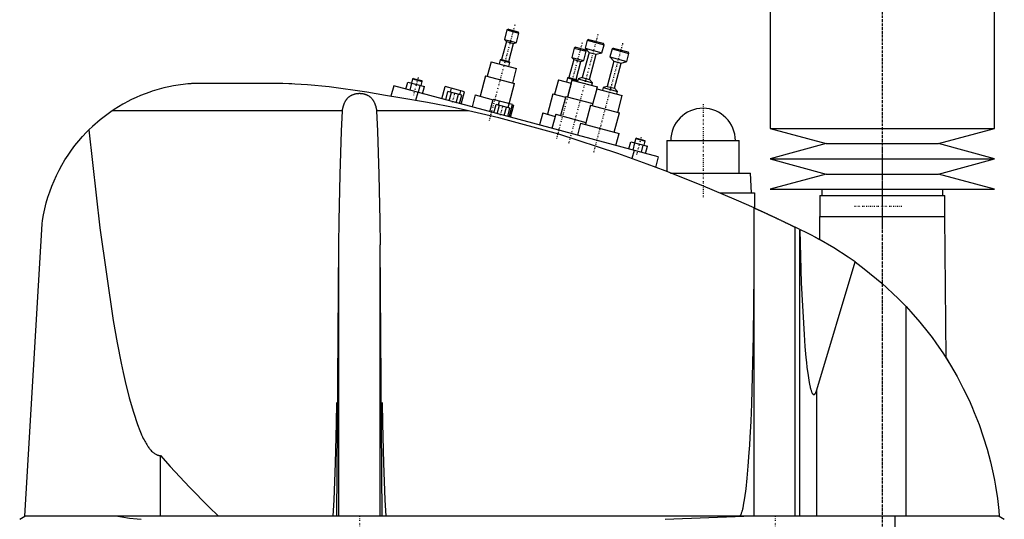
# Model space of a CAD drawing. Extents: x -139 to 602, y -139 to 487.
# Tile 3 of 4: x 203 to 599, y 76 to 277. Entities that reach past the tile are written whole.
import ezdxf

# ---------------------------------------------------------------- set-up
doc = ezdxf.new("R2010")
doc.units = 0
doc.linetypes.add('CENTER', pattern=[1.5, 0.45, -0.5, 0.05, -0.5])
doc.layers.add('AM_0', color=7, linetype='CONTINUOUS')
doc.layers.add('AM_7', color=7, linetype='CENTER')

msp = doc.modelspace()

# ---------------------------------------------------------------- linework, layer by layer
at = {"layer": 'AM_0', "color": 7, "linetype": 'CONTINUOUS'}
for p, q in [((505, 300.5), (505, 232.9)), ((595, 232.9), (595, 300.5)), ((399.21, 272.47), (398.2, 268.7)), ((399.82, 272.82), (399.21, 272.47)), ((399.21, 272.47), (404.04, 271.18)), ((399.82, 272.82), (403.69, 271.79)), ((403.03, 267.41), (404.04, 271.18)), ((404.04, 271.18), (403.69, 271.79)), ((399.01, 267.86), (397.07, 260.62)), ((398.2, 268.7), (399.01, 267.86)), ((398.2, 268.7), (403.03, 267.41)), ((399.01, 267.86), (401.91, 267.09)), ((399.97, 259.84), (401.91, 267.09)), ((401.91, 267.09), (403.03, 267.41)), ((426.26, 265.22), (425.25, 261.46)), ((426.87, 265.58), (426.26, 265.22)), ((426.26, 265.22), (431.09, 263.93)), ((426.87, 265.58), (430.73, 264.54)), ((431.45, 268.33), (430.6, 265.14)), ((430.6, 265.14), (432.22, 263.46)), ((430.6, 265.14), (437.36, 263.33)), ((432.07, 268.68), (431.45, 268.33)), ((431.45, 268.33), (438.22, 266.52)), ((432.07, 268.68), (437.86, 267.13)), ((437.36, 263.33), (438.22, 266.52)), ((438.22, 266.52), (437.86, 267.13)), ((442.07, 265.18), (441.45, 264.83)), ((442.07, 265.18), (447.86, 263.63)), ((425.25, 261.46), (426.06, 260.62)), ((425.25, 261.46), (430.08, 260.16)), ((432.22, 263.46), (429.5, 253.32)), ((430.08, 260.16), (431.09, 263.93)), ((431.09, 263.93), (430.73, 264.54)), ((432.22, 263.46), (435.12, 262.69)), ((432.4, 252.55), (435.12, 262.69)), ((435.12, 262.69), (437.36, 263.33)), ((441.45, 264.83), (440.6, 261.64)), ((440.6, 261.64), (442.22, 259.96)), ((440.6, 261.64), (447.36, 259.83)), ((441.45, 264.83), (448.22, 263.02)), ((447.36, 259.83), (448.22, 263.02)), ((448.22, 263.02), (447.86, 263.63)), ((392.88, 259.67), (391.33, 253.88)), ((392.88, 259.67), (403.12, 256.93)), ((396.51, 260.46), (396.07, 258.82)), ((397.07, 260.62), (396.51, 260.46)), ((396.51, 260.46), (400.37, 259.42)), ((397.07, 260.62), (399.97, 259.84)), ((399.93, 257.78), (400.37, 259.42)), ((400.37, 259.42), (399.97, 259.84)), ((426.06, 260.62), (424.12, 253.37)), ((426.06, 260.62), (428.95, 259.84)), ((427.01, 252.6), (428.95, 259.84)), ((428.95, 259.84), (430.08, 260.16)), ((442.22, 259.96), (439.5, 249.82)), ((442.22, 259.96), (445.12, 259.19)), ((442.4, 249.05), (445.12, 259.19)), ((445.12, 259.19), (447.36, 259.83)), ((390.65, 254.06), (388.45, 245.85)), ((390.65, 254.06), (402.24, 250.95)), ((401.57, 251.13), (403.12, 256.93)), ((423.56, 253.21), (423.12, 251.57)), ((424.12, 253.37), (423.56, 253.21)), ((423.56, 253.21), (427.42, 252.18)), ((424.12, 253.37), (427.01, 252.6)), ((429.5, 253.32), (427.82, 252.84)), ((429.5, 253.32), (432.4, 252.55)), ((305.5, 251), (274, 251)), ((353.75, 249.97), (352.64, 245.83)), ((460, 221.5), (353.75, 249.97)), ((358.61, 248.67), (359.39, 251.56)), ((359.39, 251.56), (366.08, 249.77)), ((360.29, 248.22), (361.06, 251.12)), ((361.34, 252.85), (360.89, 251.16)), ((361.65, 253.03), (361.34, 252.85)), ((361.34, 252.85), (365.21, 251.82)), ((361.65, 253.03), (365.03, 252.12)), ((363.63, 247.32), (364.41, 250.22)), ((364.75, 250.13), (365.21, 251.82)), ((365.21, 251.82), (365.03, 252.12)), ((365.3, 246.87), (366.08, 249.77)), ((373.07, 244.79), (374.39, 249.72)), ((382.11, 247.65), (374.39, 249.72)), ((400.07, 242.84), (402.24, 250.95)), ((419.93, 252.42), (418.37, 246.63)), ((419.93, 252.42), (424.97, 251.07)), ((425.32, 252.37), (423.5, 245.61)), ((425.32, 252.37), (435.55, 249.63)), ((427.42, 252.18), (427.01, 252.6)), ((427.33, 251.83), (427.42, 252.18)), ((427.82, 252.84), (427.54, 251.78)), ((427.82, 252.84), (433.62, 251.29)), ((433.62, 251.29), (432.4, 252.55)), ((433.33, 250.23), (433.62, 251.29)), ((435.35, 248.86), (435.55, 249.63)), ((437.82, 249.34), (437.54, 248.28)), ((439.5, 249.82), (437.82, 249.34)), ((437.82, 249.34), (443.62, 247.79)), ((439.5, 249.82), (442.4, 249.05)), ((363.41, 247.38), (362.55, 244.19)), ((374.62, 244.38), (375.53, 247.76)), ((381.11, 246.26), (375.53, 247.76)), ((376.02, 244), (376.93, 247.38)), ((376.48, 247.5), (376.89, 249.05)), ((378.81, 243.26), (379.71, 246.64)), ((380.2, 242.88), (381.11, 246.26)), ((380.34, 246.47), (380.76, 248.01)), ((380.79, 242.72), (382.11, 247.65)), ((386.52, 246.36), (385.23, 241.54)), ((386.52, 246.36), (393.68, 244.45)), ((417.7, 246.81), (415.5, 238.6)), ((417.7, 246.81), (422.74, 245.46)), ((422.83, 245.79), (420.76, 238.07)), ((422.83, 245.79), (433.71, 242.88)), ((435.32, 248.87), (433.5, 242.11)), ((435.32, 248.87), (445.55, 246.13)), ((443.62, 247.79), (442.4, 249.05)), ((443.33, 246.73), (443.62, 247.79)), ((443.74, 239.37), (445.55, 246.13)), ((392.39, 239.62), (393.71, 244.54)), ((401.43, 242.47), (393.71, 244.54)), ((393.94, 239.2), (394.85, 242.58)), ((400.43, 241.09), (394.85, 242.58)), ((395.34, 238.83), (396.24, 242.21)), ((395.8, 242.33), (396.21, 243.87)), ((398.13, 238.08), (399.03, 241.46)), ((399.66, 241.29), (400.08, 242.84)), ((400.11, 237.55), (401.43, 242.47)), ((400.68, 237.39), (401.98, 242.22)), ((401.41, 242.38), (401.98, 242.22)), ((432.83, 242.29), (430.76, 234.57)), ((432.83, 242.29), (444.42, 239.19)), ((333.13, 240), (240.66, 240)), ((383.81, 240), (346.87, 240)), ((399.52, 237.71), (400.43, 241.09)), ((413.57, 239.12), (412.27, 234.29)), ((413.57, 239.12), (418.6, 237.77)), ((418.83, 238.58), (417.31, 232.94)), ((418.83, 238.58), (430.97, 235.33)), ((442.35, 231.46), (444.42, 239.19)), ((428.83, 235.08), (427.52, 230.2)), ((428.83, 235.08), (444.28, 230.94)), ((442.97, 226.06), (444.28, 230.94)), ((505, 232.9), (527.5, 226.8)), ((505, 232.9), (595, 232.9)), ((572.5, 226.8), (595, 232.9)), ((448.2, 224.66), (448.98, 227.56)), ((448.98, 227.56), (455.67, 225.77)), ((449.88, 224.21), (450.65, 227.11)), ((450.93, 228.85), (450.48, 227.16)), ((451.24, 229.02), (450.93, 228.85)), ((450.93, 228.85), (454.8, 227.81)), ((451.24, 229.02), (454.62, 228.12)), ((453.22, 223.32), (454, 226.21)), ((454.34, 226.12), (454.8, 227.81)), ((454.8, 227.81), (454.62, 228.12)), ((454.89, 222.87), (455.67, 225.77)), ((463.5, 228), (463.5, 215.54)), ((463.5, 228), (492.5, 228)), ((492.5, 215), (492.5, 228)), ((527.5, 226.8), (505, 220.7)), ((527.5, 226.8), (572.5, 226.8)), ((595, 220.7), (572.5, 226.8)), ((450.34, 224.09), (449.45, 220.77)), ((460, 221.5), (458.87, 217.27)), ((505, 220.7), (527.5, 214.6)), ((505, 220.7), (595, 220.7)), ((572.5, 214.6), (595, 220.7)), ((464.91, 215), (497, 215)), ((497.5, 207), (497, 215)), ((527.5, 214.6), (505, 208.5)), ((527.5, 214.6), (572.5, 214.6)), ((595, 208.5), (572.5, 214.6)), ((484.81, 207), (498.65, 207)), ((498.65, 207), (498.65, 200.94)), ((505, 208.5), (595, 208.5)), ((524.85, 206), (524.85, 197.5)), ((524.85, 206), (575.15, 206)), ((525.65, 208.5), (525.65, 206)), ((574.35, 206), (574.35, 208.5)), ((575.15, 197.5), (575.15, 206)), ((498.5, 77.05), (498.5, 201.01)), ((205.5, 77.05), (212.5, 194.62)), ((524.83, 197.5), (524.76, 188.27)), ((524.83, 197.5), (575.17, 197.5)), ((575.58, 140.68), (575.17, 197.5)), ((515.04, 77.05), (515.04, 193.21)), ((521.5, 190), (515.04, 193.21)), ((516.82, 192.34), (516.82, 192)), ((516.82, 77.05), (516.82, 192)), ((330.88, 77.05), (331.67, 186.12)), ((331.67, 77.05), (331.67, 186.12)), ((349.12, 77.05), (348.33, 186.12)), ((348.33, 77.05), (348.33, 186.12)), ((523, 189.22), (524.76, 188.27)), ((523.7, 127.93), (539.07, 179.26)), ((559.54, 77.05), (559.54, 161.33)), ((575.58, 140.68), (577, 138.4)), ((523.7, 77.05), (523.7, 127.93)), ((260, 77.05), (260, 101.49)), ((203.5, 75.85), (205.5, 77.05)), ((597, 77.05), (205.5, 77.05)), ((462.76, 75.85), (494.4, 77.05)), ((555.15, 16.5), (555.15, 77.05)), ((597, 77.05), (599, 75.85))]:
    msp.add_line(p, q, dxfattribs=at)
for points in [[(274, 251, 0), (273.84, 250.99, 0), (273.51, 250.98, 0), (273.18, 250.96, 0), (273.02, 250.95, 0), (272.85, 250.94, 0), (272.53, 250.92, 0), (272.2, 250.89, 0), (271.06, 250.8, 0), (269.12, 250.6, 0), (268.16, 250.47, 0), (267.2, 250.33, 0), (265.27, 250.01, 0), (263.36, 249.63, 0), (261.45, 249.2, 0), (259.56, 248.7, 0), (257.67, 248.14, 0), (256.73, 247.84, 0), (255.79, 247.53, 0), (253.92, 246.86, 0), (252.08, 246.13, 0), (250.25, 245.34, 0), (248.44, 244.49, 0), (246.66, 243.59, 0), (245.78, 243.11, 0), (244.91, 242.63, 0), (243.18, 241.62, 0), (241.49, 240.55, 0), (240.66, 240, 0)], [(350.5, 246.15, 0), (342.95, 247.54, 0), (327.81, 249.63, 0), (319.04, 250.41, 0), (316.55, 250.57, 0), (314.08, 250.71, 0), (312.84, 250.77, 0), (311.61, 250.82, 0), (309.16, 250.91, 0), (306.72, 250.98, 0), (305.5, 251, 0)], [(333.13, 240, 0), (333.14, 240.1, 0), (333.17, 240.31, 0), (333.21, 240.51, 0), (333.23, 240.61, 0), (333.25, 240.72, 0), (333.29, 240.92, 0), (333.33, 241.12, 0), (333.38, 241.32, 0), (333.43, 241.52, 0), (333.48, 241.72, 0), (333.51, 241.82, 0), (333.54, 241.92, 0), (333.6, 242.12, 0), (333.66, 242.31, 0), (333.72, 242.5, 0), (333.79, 242.69, 0), (333.87, 242.88, 0), (333.9, 242.97, 0), (333.94, 243.06, 0), (334.02, 243.24, 0), (334.11, 243.42, 0), (334.15, 243.51, 0), (334.2, 243.59, 0), (334.29, 243.77, 0), (334.38, 243.93, 0), (334.43, 244.02, 0), (334.48, 244.1, 0), (334.59, 244.26, 0), (334.7, 244.42, 0), (334.81, 244.57, 0), (334.93, 244.72, 0), (335.05, 244.87, 0), (335.11, 244.94, 0), (335.17, 245.01, 0), (335.3, 245.15, 0), (335.43, 245.28, 0), (335.57, 245.41, 0), (335.71, 245.54, 0), (335.86, 245.66, 0), (335.93, 245.71, 0), (336.01, 245.77, 0), (336.16, 245.88, 0), (336.32, 245.99, 0), (336.48, 246.09, 0), (336.65, 246.19, 0), (336.83, 246.28, 0), (336.92, 246.33, 0), (337.01, 246.37, 0), (337.2, 246.46, 0), (337.39, 246.54, 0), (337.59, 246.61, 0), (337.79, 246.68, 0), (338, 246.74, 0), (338.1, 246.77, 0), (338.2, 246.8, 0), (338.41, 246.85, 0), (338.62, 246.89, 0), (338.84, 246.93, 0), (339.05, 246.96, 0), (339.26, 246.98, 0), (339.37, 246.99, 0), (339.48, 247, 0), (339.69, 247.01, 0), (339.9, 247.02, 0), (340, 247.02, 0), (340.1, 247.02, 0), (340.31, 247.01, 0), (340.52, 247, 0), (340.63, 246.99, 0), (340.74, 246.98, 0), (340.95, 246.96, 0), (341.16, 246.93, 0), (341.38, 246.89, 0), (341.59, 246.85, 0), (341.8, 246.8, 0), (341.9, 246.77, 0), (342, 246.74, 0), (342.21, 246.68, 0), (342.41, 246.61, 0), (342.61, 246.54, 0), (342.8, 246.46, 0), (342.99, 246.37, 0), (343.08, 246.33, 0), (343.17, 246.28, 0), (343.35, 246.19, 0), (343.52, 246.09, 0), (343.68, 245.99, 0), (343.84, 245.88, 0), (343.99, 245.77, 0), (344.07, 245.71, 0), (344.14, 245.66, 0), (344.29, 245.54, 0), (344.43, 245.41, 0), (344.57, 245.28, 0), (344.7, 245.15, 0), (344.83, 245.01, 0), (344.89, 244.94, 0), (344.95, 244.87, 0), (345.07, 244.72, 0), (345.19, 244.57, 0), (345.3, 244.42, 0), (345.41, 244.26, 0), (345.52, 244.1, 0), (345.57, 244.02, 0), (345.62, 243.93, 0), (345.71, 243.77, 0), (345.8, 243.59, 0), (345.85, 243.51, 0), (345.89, 243.42, 0), (345.98, 243.24, 0), (346.06, 243.06, 0), (346.1, 242.97, 0), (346.13, 242.88, 0), (346.21, 242.69, 0), (346.28, 242.5, 0), (346.34, 242.31, 0), (346.4, 242.12, 0), (346.46, 241.92, 0), (346.49, 241.82, 0), (346.52, 241.72, 0), (346.57, 241.52, 0), (346.62, 241.32, 0), (346.67, 241.12, 0), (346.71, 240.92, 0), (346.75, 240.72, 0), (346.77, 240.61, 0), (346.79, 240.51, 0), (346.83, 240.31, 0), (346.86, 240.1, 0), (346.87, 240, 0)], [(383.81, 240, 0), (378.39, 241.16, 0), (367.37, 243.33, 0), (356.16, 245.27, 0), (350.5, 246.15, 0)], [(240.66, 240, 0), (238.99, 238.84, 0), (235.77, 236.37, 0), (232.71, 233.71, 0), (231.25, 232.3, 0)], [(331.67, 186.12, 0), (331.81, 195.73, 0), (332.22, 214.34, 0), (332.79, 231.8, 0), (333.13, 240, 0)], [(346.87, 240, 0), (347.21, 231.8, 0), (347.78, 214.34, 0), (348.19, 195.73, 0), (348.33, 186.12, 0)], [(455.5, 218.5, 0), (443.79, 222.83, 0), (420.06, 230.59, 0), (395.97, 237.17, 0), (383.81, 240, 0)], [(212.5, 194.62, 0), (212.67, 195.85, 0), (213.09, 198.26, 0), (213.59, 200.63, 0), (213.87, 201.8, 0), (214.17, 202.96, 0), (214.83, 205.25, 0), (215.57, 207.5, 0), (216.39, 209.72, 0), (217.29, 211.89, 0), (218.26, 214.04, 0), (218.78, 215.1, 0), (219.31, 216.14, 0), (220.44, 218.21, 0), (221.64, 220.24, 0), (222.92, 222.23, 0), (224.27, 224.17, 0), (225.7, 226.07, 0), (226.44, 227, 0), (227.2, 227.91, 0), (228.77, 229.71, 0), (230.4, 231.45, 0), (231.25, 232.3, 0)], [(231.25, 232.3, 0), (235.67, 193.02, 0), (241.08, 155.68, 0), (242.67, 146.74, 0), (244.27, 138.59, 0), (245.07, 134.81, 0), (245.88, 131.23, 0), (247.51, 124.67, 0), (249.16, 118.92, 0), (250.81, 113.98, 0), (251.78, 111.48, 0), (252.05, 110.81, 0), (252.33, 110.17, 0), (252.47, 109.86, 0), (252.61, 109.55, 0), (252.88, 108.96, 0), (253.16, 108.38, 0), (253.44, 107.83, 0), (253.72, 107.31, 0), (254, 106.8, 0), (254.13, 106.56, 0), (254.27, 106.32, 0), (254.55, 105.86, 0), (254.83, 105.42, 0), (254.97, 105.21, 0), (255.11, 105.01, 0), (255.39, 104.62, 0), (255.67, 104.25, 0), (255.81, 104.08, 0), (255.95, 103.91, 0), (256.23, 103.59, 0), (256.5, 103.29, 0), (256.78, 103.01, 0), (257.06, 102.76, 0), (257.34, 102.53, 0), (257.48, 102.42, 0), (257.62, 102.32, 0), (257.9, 102.14, 0), (258.18, 101.98, 0), (258.46, 101.84, 0), (258.62, 101.77, 0), (258.67, 101.75, 0), (258.72, 101.73, 0), (258.74, 101.73, 0), (258.76, 101.72, 0), (258.81, 101.7, 0), (258.86, 101.68, 0), (258.9, 101.67, 0), (258.95, 101.65, 0), (259, 101.64, 0), (259.02, 101.63, 0), (259.04, 101.63, 0), (259.09, 101.61, 0), (259.14, 101.6, 0), (259.16, 101.6, 0), (259.18, 101.59, 0), (259.23, 101.58, 0), (259.28, 101.57, 0), (259.3, 101.56, 0), (259.32, 101.56, 0), (259.37, 101.55, 0), (259.42, 101.54, 0), (259.46, 101.53, 0), (259.51, 101.53, 0), (259.56, 101.52, 0), (259.58, 101.52, 0), (259.6, 101.52, 0), (259.65, 101.51, 0), (259.7, 101.51, 0), (259.74, 101.5, 0), (259.79, 101.5, 0), (259.84, 101.5, 0), (259.86, 101.5, 0), (259.88, 101.49, 0), (259.93, 101.49, 0), (259.98, 101.49, 0), (260, 101.49, 0)], [(498.5, 201.01, 0), (491.43, 204.15, 0), (477.17, 210.17, 0), (462.76, 215.82, 0), (455.5, 218.5, 0)], [(498.5, 201.01, 0), (498.5, 201.01, 0), (498.51, 201, 0), (498.52, 201, 0), (498.53, 200.99, 0), (498.54, 200.99, 0), (498.56, 200.98, 0), (498.59, 200.96, 0), (498.63, 200.95, 0), (498.67, 200.93, 0), (498.73, 200.9, 0), (498.75, 200.89, 0), (498.78, 200.88, 0), (498.85, 200.85, 0), (498.91, 200.82, 0), (498.99, 200.78, 0), (499.07, 200.75, 0), (499.16, 200.71, 0), (499.21, 200.69, 0), (499.25, 200.66, 0), (499.35, 200.62, 0), (499.46, 200.57, 0), (499.51, 200.55, 0), (499.57, 200.52, 0), (499.68, 200.47, 0), (499.8, 200.42, 0), (499.86, 200.39, 0), (499.93, 200.36, 0), (500.05, 200.3, 0), (500.19, 200.24, 0), (500.32, 200.18, 0), (500.46, 200.11, 0), (500.6, 200.05, 0), (500.68, 200.02, 0), (500.75, 199.98, 0), (500.9, 199.91, 0), (501.05, 199.84, 0), (501.21, 199.77, 0), (501.37, 199.7, 0), (501.53, 199.62, 0), (501.62, 199.59, 0), (501.7, 199.55, 0), (501.87, 199.47, 0), (502.05, 199.39, 0), (502.23, 199.3, 0), (502.41, 199.22, 0), (502.6, 199.13, 0), (502.7, 199.09, 0), (502.79, 199.04, 0), (502.98, 198.95, 0), (503.18, 198.86, 0), (503.38, 198.77, 0), (503.58, 198.68, 0), (503.78, 198.58, 0), (503.88, 198.54, 0), (503.99, 198.49, 0), (504.19, 198.39, 0), (504.4, 198.3, 0), (504.61, 198.2, 0), (504.82, 198.1, 0), (505.03, 198, 0), (505.13, 197.96, 0), (505.24, 197.91, 0), (505.45, 197.81, 0), (505.66, 197.71, 0), (505.76, 197.66, 0), (505.87, 197.61, 0), (506.08, 197.51, 0), (506.29, 197.41, 0), (506.39, 197.36, 0), (506.5, 197.32, 0), (506.7, 197.22, 0), (506.91, 197.12, 0), (507.11, 197.03, 0), (507.32, 196.93, 0), (507.52, 196.83, 0), (507.63, 196.78, 0), (507.73, 196.73, 0), (507.94, 196.63, 0), (508.15, 196.54, 0), (508.36, 196.44, 0), (508.57, 196.34, 0), (508.78, 196.24, 0), (508.88, 196.19, 0), (508.99, 196.14, 0), (509.2, 196.04, 0), (509.41, 195.94, 0), (509.61, 195.84, 0), (509.82, 195.74, 0), (510.02, 195.64, 0), (510.13, 195.59, 0), (510.23, 195.54, 0), (510.43, 195.45, 0), (510.63, 195.35, 0), (510.83, 195.26, 0), (511.02, 195.16, 0), (511.21, 195.07, 0), (511.31, 195.03, 0), (511.4, 194.98, 0), (511.59, 194.89, 0), (511.77, 194.8, 0), (511.95, 194.72, 0), (512.13, 194.63, 0), (512.3, 194.55, 0), (512.38, 194.51, 0), (512.47, 194.47, 0), (512.63, 194.39, 0), (512.79, 194.31, 0), (512.87, 194.27, 0), (512.95, 194.23, 0), (513.1, 194.16, 0), (513.24, 194.09, 0), (513.32, 194.05, 0), (513.39, 194.02, 0), (513.53, 193.95, 0), (513.67, 193.88, 0), (513.81, 193.82, 0), (513.94, 193.75, 0), (514.07, 193.69, 0), (514.13, 193.66, 0), (514.19, 193.63, 0), (514.31, 193.57, 0), (514.42, 193.51, 0), (514.53, 193.46, 0), (514.64, 193.41, 0), (514.74, 193.36, 0), (514.79, 193.34, 0), (514.83, 193.32, 0), (514.92, 193.27, 0), (515, 193.23, 0), (515.04, 193.21, 0)], [(516.82, 192, 0), (517.45, 170.88, 0), (518.55, 150.17, 0), (518.92, 145.25, 0), (519.32, 140.83, 0), (519.52, 138.82, 0), (519.73, 136.94, 0), (520.17, 133.61, 0), (520.62, 130.86, 0), (520.89, 129.53, 0), (520.97, 129.19, 0), (521.04, 128.86, 0), (521.08, 128.71, 0), (521.12, 128.55, 0), (521.2, 128.26, 0), (521.28, 127.99, 0), (521.36, 127.73, 0), (521.43, 127.49, 0), (521.51, 127.27, 0), (521.55, 127.16, 0), (521.59, 127.06, 0), (521.67, 126.87, 0), (521.75, 126.7, 0), (521.83, 126.54, 0), (521.91, 126.41, 0), (521.96, 126.34, 0), (521.97, 126.32, 0), (521.98, 126.3, 0), (521.99, 126.29, 0), (522, 126.28, 0), (522.01, 126.26, 0), (522.02, 126.24, 0), (522.03, 126.23, 0), (522.04, 126.23, 0), (522.05, 126.21, 0), (522.06, 126.19, 0), (522.07, 126.19, 0), (522.08, 126.18, 0), (522.09, 126.16, 0), (522.1, 126.15, 0), (522.12, 126.13, 0), (522.13, 126.12, 0), (522.14, 126.11, 0), (522.15, 126.1, 0), (522.16, 126.09, 0), (522.17, 126.08, 0), (522.18, 126.07, 0), (522.2, 126.06, 0), (522.21, 126.05, 0), (522.22, 126.04, 0), (522.23, 126.03, 0), (522.24, 126.03, 0), (522.25, 126.02, 0), (522.26, 126.01, 0), (522.27, 126.01, 0), (522.28, 126, 0), (522.29, 125.99, 0), (522.3, 125.99, 0), (522.31, 125.98, 0), (522.32, 125.98, 0), (522.33, 125.97, 0), (522.34, 125.97, 0), (522.36, 125.96, 0), (522.37, 125.96, 0), (522.38, 125.95, 0), (522.39, 125.95, 0), (522.4, 125.95, 0), (522.41, 125.95, 0), (522.42, 125.94, 0), (522.44, 125.94, 0), (522.45, 125.94, 0), (522.46, 125.94, 0), (522.47, 125.94, 0), (522.48, 125.94, 0), (522.49, 125.94, 0), (522.5, 125.94, 0), (522.51, 125.94, 0), (522.52, 125.94, 0), (522.53, 125.94, 0), (522.54, 125.94, 0), (522.55, 125.94, 0), (522.56, 125.94, 0), (522.57, 125.94, 0), (522.58, 125.94, 0), (522.6, 125.95, 0), (522.61, 125.95, 0), (522.62, 125.96, 0), (522.63, 125.96, 0), (522.64, 125.96, 0), (522.65, 125.97, 0), (522.66, 125.97, 0), (522.68, 125.98, 0), (522.69, 125.98, 0), (522.7, 125.99, 0), (522.71, 126, 0), (522.72, 126, 0), (522.73, 126.01, 0), (522.74, 126.02, 0), (522.76, 126.03, 0), (522.77, 126.03, 0), (522.78, 126.05, 0), (522.79, 126.05, 0), (522.8, 126.06, 0), (522.81, 126.07, 0), (522.82, 126.08, 0), (522.84, 126.09, 0), (522.85, 126.1, 0), (522.86, 126.12, 0), (522.87, 126.12, 0), (522.88, 126.13, 0), (522.89, 126.14, 0), (522.9, 126.16, 0), (522.92, 126.17, 0), (522.93, 126.19, 0), (522.94, 126.2, 0), (522.95, 126.21, 0), (522.96, 126.22, 0), (522.97, 126.24, 0), (522.98, 126.25, 0), (522.99, 126.26, 0), (523, 126.27, 0), (523.01, 126.29, 0), (523.02, 126.31, 0), (523.03, 126.32, 0), (523.04, 126.33, 0), (523.05, 126.35, 0), (523.06, 126.37, 0), (523.11, 126.44, 0), (523.19, 126.58, 0), (523.27, 126.74, 0), (523.35, 126.92, 0), (523.43, 127.11, 0), (523.47, 127.22, 0), (523.51, 127.32, 0), (523.59, 127.55, 0), (523.67, 127.8, 0), (523.7, 127.93, 0)], [(539.07, 179.26, 0), (536.26, 181.23, 0), (530.48, 184.95, 0), (524.54, 188.39, 0), (521.5, 190, 0)], [(539.07, 179.26, 0), (542.72, 176.55, 0), (549.74, 170.79, 0), (556.38, 164.59, 0), (559.54, 161.33, 0)], [(492.5, 77.05, 0), (492.51, 77.05, 0), (492.52, 77.05, 0), (492.54, 77.05, 0), (492.54, 77.05, 0), (492.55, 77.05, 0), (492.57, 77.06, 0), (492.58, 77.06, 0), (492.59, 77.06, 0), (492.61, 77.07, 0), (492.62, 77.07, 0), (492.63, 77.07, 0), (492.64, 77.08, 0), (492.65, 77.08, 0), (492.67, 77.09, 0), (492.68, 77.09, 0), (492.7, 77.1, 0), (492.71, 77.11, 0), (492.72, 77.11, 0), (492.73, 77.12, 0), (492.74, 77.13, 0), (492.75, 77.14, 0), (492.76, 77.14, 0), (492.77, 77.15, 0), (492.78, 77.16, 0), (492.8, 77.17, 0), (492.81, 77.18, 0), (492.81, 77.18, 0), (492.83, 77.2, 0), (492.84, 77.21, 0), (492.86, 77.22, 0), (492.87, 77.24, 0), (492.89, 77.25, 0), (492.89, 77.26, 0), (492.9, 77.27, 0), (492.91, 77.28, 0), (492.93, 77.3, 0), (492.94, 77.32, 0), (492.96, 77.33, 0), (492.97, 77.35, 0), (492.98, 77.36, 0), (492.99, 77.37, 0), (493, 77.39, 0), (493.02, 77.41, 0), (493.03, 77.43, 0), (493.04, 77.45, 0), (493.06, 77.48, 0), (493.07, 77.49, 0), (493.07, 77.5, 0), (493.09, 77.52, 0), (493.1, 77.54, 0), (493.15, 77.63, 0), (493.24, 77.8, 0), (493.28, 77.89, 0), (493.33, 77.98, 0), (493.41, 78.19, 0), (493.5, 78.41, 0), (493.58, 78.66, 0), (493.67, 78.93, 0), (493.76, 79.22, 0), (493.8, 79.37, 0), (493.84, 79.52, 0), (493.93, 79.85, 0), (494.01, 80.2, 0), (494.05, 80.38, 0), (494.3, 81.58, 0), (494.8, 84.49, 0), (495.27, 88.1, 0), (495.72, 92.36, 0), (496.15, 97.25, 0), (496.55, 102.74, 0), (496.74, 105.69, 0), (496.92, 108.77, 0), (497.26, 115.3, 0), (497.56, 122.29, 0), (498.3, 149.52, 0), (498.5, 174.82, 0)], [(559.54, 161.33, 0), (561.43, 159.28, 0), (565.02, 155.13, 0), (568.36, 150.97, 0), (569.96, 148.86, 0), (571.52, 146.7, 0), (574.52, 142.31, 0), (577.37, 137.79, 0), (580.04, 133.17, 0), (582.52, 128.45, 0), (584.82, 123.66, 0), (585.9, 121.24, 0), (586.93, 118.8, 0), (588.85, 113.89, 0), (590.56, 108.95, 0), (592.08, 103.98, 0), (593.41, 99.01, 0), (594.53, 94.06, 0), (595.02, 91.59, 0), (595.47, 89.13, 0), (596.22, 84.25, 0), (596.78, 79.43, 0), (597, 77.05, 0)], [(329.47, 77.05, 0), (329.81, 83.72, 0), (330.36, 98.37, 0), (330.75, 114.39, 0), (330.88, 122.75, 0)], [(349.12, 122.75, 0), (349.25, 114.39, 0), (349.64, 98.37, 0), (350.19, 83.72, 0), (350.53, 77.05, 0)], [(260, 101.49, 0), (263.89, 97.11, 0), (271.66, 88.72, 0), (279.43, 80.82, 0), (283.32, 77.05, 0)], [(242.93, 77.05, 0), (244.47, 76.79, 0), (247.58, 76.34, 0), (250.72, 75.99, 0), (252.3, 75.85, 0)]]:
    msp.add_polyline3d(points, dxfattribs=at)
msp.add_arc((478, 228), 13, 0, 180, dxfattribs=at)
at = {"layer": 'AM_7', "color": 4, "linetype": 'CENTER'}
for p, q in [((550, 487.48), (550, -138.97)), ((550, 305.65), (550, 192.35)), ((402.36, 274.55), (391.96, 235.77)), ((435.69, 270.62), (423.95, 226.79)), ((429.4, 267.3), (419.01, 228.52)), ((445.69, 267.12), (433.95, 223.29)), ((363.54, 253.32), (361.67, 246.34)), ((377.37, 243.46), (378.36, 247.18)), ((396.69, 238.28), (397.68, 242)), ((478, 242.7), (478, 205.3)), ((453.13, 229.31), (451.26, 222.34)), ((464.35, 228), (491.65, 228)), ((550, 224.39), (550, -37.19)), ((557.88, 201.5), (538.62, 201.5)), ((340, 77.25), (340, 72.85)), ((507, 77.25), (507, 72.85))]:
    msp.add_line(p, q, dxfattribs=at)

doc.saveas('drawing.dxf')
